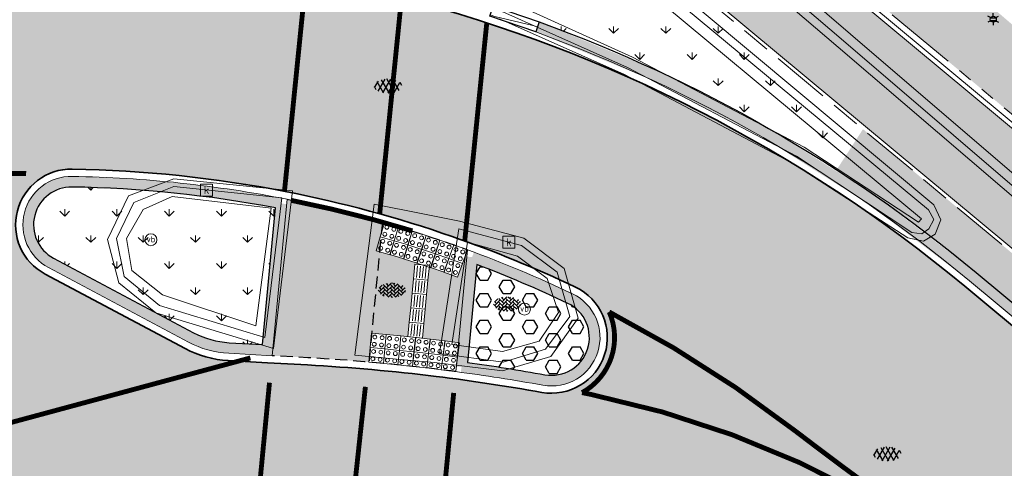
# Model space of a CAD drawing. Header units: metres. Extents: x 187916 to 189411, y 333285 to 334910.
# Tile 57 of 256: x 188138 to 188159, y 334582 to 334591. Entities that reach past the tile are written whole.
import ezdxf
from ezdxf.enums import TextEntityAlignment as Align

# ---------------------------------------------------------------- set-up
doc = ezdxf.new("R2010")
doc.units = ezdxf.units.M
for name, pattern in [('DASHED2', [0.375, 0.25, -0.125]), ('VH-OPSLUITBAND_100X200', [16, 8, -2, 4, -2]), ('VH-RWSBAND-SO', [24, 10, -2, 2, -2, 2, -2, 2, -2]), ('VH-TROTTOIRBAND_180-200', [20, 10, -2, 2, -2, 2, -2]), ('VW-1-1_STREEP', [2, 1, -1])]:
    doc.linetypes.add(name, pattern=pattern)
for name, color, linetype, lineweight in [('B-ME-IE-MEUBILAIR_WEGMEUBILAIR-S', 253, 'Continuous', 18), ('B-ME-IE-MEUBILAIR_WEGMEUBILAIR_LICHTMAST-S', 253, 'Continuous', 25), ('B-ME-RI-HWA_KOLK-S', 253, 'Continuous', 25), ('B-ME-VH-KANTOPSLUITING_ACHTERKANTBAND-G', 253, 'Continuous', 18), ('B-ME-VH-VERHARDING_ASFALT-G', 253, 'Continuous', 18), ('B-ME-VH-VERHARDING_ASFALT-S', 253, 'Continuous', 25), ('B-ME-VH-VERHARDING_BETONSTRAATSTEEN-G', 253, 'Continuous', 18), ('B-ME-VH-VERHARDING_BETONSTRAATSTEEN-S', 253, 'Continuous', 25), ('B-ME-VH-VERHARDING_TEGEL-G', 253, 'Continuous', 18), ('N-WE-GR-HAAG-HG01-A', 96, 'Continuous', 35), ('N-WE-GR-VAKBEPLANTING-A', 94, 'Continuous', 5), ('N-WE-VH-GOOT_TEGEL-G', 170, 'Continuous', 35), ('N-WE-VH-KANTOPSLUITING_OPSLUITBAND_80X200-G', 30, 'VH-OPSLUITBAND_100X200', 15), ('N-WE-VH-KANTOPSLUITING_RIJWIELPADBAND_4-12 200-G', 94, 'VH-TROTTOIRBAND_180-200', 15), ('N-WE-VH-KANTOPSLUITING_TROTTOIRBAND_RWS_110 220-G', 251, 'VH-RWSBAND-SO', 25), ('N-WE-VH-KANTOPSLUITING_TROTTOIRBAND_RWS_110 220_ACHTERKANT-G', 7, 'VH-RWSBAND-SO', 25), ('N-WE-VH-KANTOPSLUITING_VERLOOPBAND-S', 251, 'Continuous', 25), ('N-WE-VH-KANTOPSLUITING_VERLOOPBAND_TBV TEKENING-G', 10, 'Continuous', 25), ('N-WE-VH-KANTOPSLUITING_VOORKANTBAND-G', 7, 'Continuous', 15), ('N-WE-VH-KANTVERHARDING_STREKLAAG_BSS-G', 60, 'Continuous', 18), ('N-WE-VH-VERHARDING_ASFALT_RIJWEG-A', 251, 'Continuous', 18), ('N-WE-VH-VERHARDING_BETONSTRAATSTEEN-ROOD-A', 11, 'Continuous', 18), ('N-WE-VH-VERHARDING_TEGEL-A', 254, 'Continuous', 5), ('N-WE-VH-VERKEERSTEGEL-S', 7, 'Continuous', 0), ('N-WE-VW-MARKERING_DWARS_DRIEHOEK_5050-G', 251, 'VW-HAAIETAND50-L-N', 0), ('N-WE-VW-MARKERING_LANGS_STREEP-G', 251, 'Continuous', 0), ('N-WE-VW-MARKERING_LANGS_STREEP_11-G', 251, 'VW-1-1_STREEP', 0), ('N-WE-VW-MARKERING_VLAK-G', 251, 'Continuous', 0)]:
    doc.layers.add(name, color=color, linetype=linetype, lineweight=lineweight)
doc.layers.add('N-WE-VH-MATERIAALSCHEIDING-G', color=7, linetype='DASHED2')
doc.layers.add('N-WE-VH-VERHARDING_PRINTBETON-A', color=251, linetype='Continuous')
doc.styles.add('NLCS-ISO', font='NLCS-ISO.ttf')
doc.linetypes.add('VW-HAAIETAND50-L-N', pattern='A,0,-0.5,[150,NLCS.SHX,S=1,R=0,X=-0.625,Y=-0.25],-0.5', length=1)
pattern_1 = [(90, (0, 0), (-0.5388153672, 0.5388153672), [0.142875, -0.9347557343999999]), (45, (0, 0), (-0.5388153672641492, 0.5388153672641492), [0.142875, -0.6191249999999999]), (135, (0, 0), (-0.5388153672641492, -0.5388153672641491), [0.142875, -0.6191249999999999])]

# ---------------------------------------------------------------- blocks, each defined once
blk = doc.blocks.new('B-SIE-WEG_LICHTMAST-SO')
at = {"ltscale": 0.1}
for p, q in [((-1.096064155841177, 0.6328125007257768), (-2.192125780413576, 1.265625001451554)), ((8.349587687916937e-10, 1.265625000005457), (1.669846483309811e-09, 2.53125000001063)), ((1.096064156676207, 0.6328124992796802), (2.192125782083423, 1.26562499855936)), ((-1.096064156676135, -0.6328124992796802), (-2.192125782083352, -1.26562499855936)), ((-8.349587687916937e-10, -1.265625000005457), (-1.669775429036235e-09, -2.53125000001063)), ((1.096064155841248, -0.6328125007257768), (2.192125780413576, -1.265625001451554))]:
    blk.add_line(p, q, dxfattribs=at)
at = {"flags": 128}
for points in [[(-1.162672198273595, 0.4999999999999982), (1.162672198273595, 0.4999999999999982)], [(-1.162672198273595, -0.4999999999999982), (1.162672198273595, -0.4999999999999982)]]:
    blk.add_lwpolyline(points, dxfattribs=at)
at = {"ltscale": 0.1}
blk.add_circle((0, 0), 1.265625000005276, dxfattribs=at)
at = {"style": 'NLCS-ISO'}
blk.add_attdef('TYPE', text='', height=1.8, dxfattribs=at).set_placement((1.669846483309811e-09, 2.53125000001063), align=Align.BOTTOM_CENTER)
blk = doc.blocks.new('SVH-ASFALT-SO')
at = {"ltscale": 0.1}
for p, q in [((-3.363759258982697, 2.173798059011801), (-1.827884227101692, 4.834011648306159)), ((0.3610377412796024, -0.07213355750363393), (-2.305319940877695, 4.546133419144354)), ((-1.90966580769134, 0.6923617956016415), (0.9476199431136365, 5.64132588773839)), ((2.754090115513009, -0.2170218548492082), (-0.4687746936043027, 5.365143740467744)), ((0, 0), (3.267551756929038, 5.659565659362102)), ((4.867727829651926, 0.1220502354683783), (1.647185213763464, 5.700193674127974)), ((2.175571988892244, -0.2317987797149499), (5.321577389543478, 5.217242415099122)), ((6.701218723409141, 0.946350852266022), (4.043291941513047, 5.550015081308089)), ((4.656575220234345, 0.06542487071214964), (7.070171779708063, 4.245896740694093)), ((7.827971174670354, 2.994758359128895), (7.146137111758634, 4.175729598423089)), ((-2.71961448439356, 1.263712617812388), (-3.454265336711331, 2.536165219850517))]:
    blk.add_line(p, q, dxfattribs=at)
at = {"style": 'NLCS-ISO'}
blk.add_attdef('KLEUR', text='', height=1.8, dxfattribs=at).set_placement((9.485913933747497, 2.74105960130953), align=Align.MIDDLE_LEFT)
at = {"style": 'NLCS-ISO', "flags": 1}
blk.add_attdef('FUNCTIE', text='', height=1.8, dxfattribs=at).set_placement((0.1159930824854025, -3.584775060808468), align=Align.MIDDLE_CENTER)
blk = doc.blocks.new('SIE-WEG_PAAL_VERKEERSBORD-SO')
at = {"color": 0, "linetype": 'ByBlock', "lineweight": 18}
blk.add_circle((0, 0), 1.5, dxfattribs=at)
at = {"color": 0, "linetype": 'ByBlock', "lineweight": 18, "style": 'NLCS-ISO'}
blk.add_text('vb', height=1.5, dxfattribs=at).set_placement((0, 0.1317113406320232), align=Align.MIDDLE_CENTER)
blk = doc.blocks.new('SRI-KOLK-SO')
at = {"color": 0, "linetype": 'ByBlock', "lineweight": 18}
blk.add_lwpolyline([(-1.125, -1.125), (1.125, -1.125), (1.125, 1.125), (-1.125, 1.125)], close=True, dxfattribs=at)
at = {"color": 0, "linetype": 'ByBlock', "lineweight": 18, "style": 'NLCS-ISO'}
blk.add_text('k', height=1.5, dxfattribs=at).set_placement((0, 0), align=Align.MIDDLE_CENTER)
blk = doc.blocks.new('SVH-BSS_KEIFORMAAT_KEPER-SO')
at = {"ltscale": 0.1}
for p, q in [((-5.336050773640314, 0.881278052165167), (-4.454772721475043, -7.582823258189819e-14)), ((-5.197234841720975, 0.7424621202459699), (-4.025666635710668, 1.914030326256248)), ((-5.197234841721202, -0.7424621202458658), (-2.969848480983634, 1.48492424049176)), ((-4.812064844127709, -1.842216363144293), (-2.969848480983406, 3.785860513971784e-14)), ((-4.564991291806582, 1.595142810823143), (-4.454772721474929, 1.484924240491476)), ((-3.712310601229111, 0.7424621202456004), (-1.484924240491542, -1.484924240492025)), ((-3.597206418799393, 2.112282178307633), (-1.484924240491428, -2.747801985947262e-13)), ((-2.477046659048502, 2.477046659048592), (-1.484924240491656, 1.484924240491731)), ((-2.227386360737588, 0.7424621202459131), (-0.2128896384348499, 2.756958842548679)), ((-2.227386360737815, 2.227386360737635), (-1.846044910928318, 2.608727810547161)), ((-2.227386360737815, -0.7424621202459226), (-2.463584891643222e-13, 1.484924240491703)), ((-2.227386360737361, -2.227386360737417), (2.083888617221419e-13, 2.083888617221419e-13)), ((-0.7424621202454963, 2.227386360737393), (1.484924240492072, -2.321476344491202e-13)), ((-0.7424621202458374, 0.7424621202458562), (1.484924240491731, -1.48492424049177)), ((0.2160084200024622, 2.753840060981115), (1.484924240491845, 1.484924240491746)), ((0.742462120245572, 2.227386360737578), (1.196639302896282, 2.681563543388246)), ((0.7424621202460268, 0.7424621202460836), (2.445993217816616, 2.445993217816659)), ((0.7424621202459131, -0.7424621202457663), (2.969848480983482, 1.48492424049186)), ((0.7424621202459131, -2.227386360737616), (2.969848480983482, 9.43689570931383e-15)), ((2.227386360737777, 2.22738636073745), (4.454772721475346, -1.753042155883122e-13)), ((2.227386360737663, 0.7424621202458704), (4.454772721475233, -1.484924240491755)), ((3.7123106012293, 0.7424621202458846), (4.50164561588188, 1.531797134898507)), ((3.7123106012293, -0.7424621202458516), (5.246882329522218, 0.7921096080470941)), ((4.221158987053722, 1.718537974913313), (4.45477272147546, 1.484924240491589)), ((5.197234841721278, 0.7424621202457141), (5.392160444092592, 0.5475365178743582)), ((-5.734817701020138, -0.2048792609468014), (-4.454772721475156, -1.484924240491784)), ((-3.894231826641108, -2.40930758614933), (-2.969848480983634, -1.484924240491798)), ((-3.712310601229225, -0.742462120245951), (-1.484924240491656, -2.969848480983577)), ((-3.712310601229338, -2.227386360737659), (-3.270758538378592, -2.668938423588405)), ((-1.594092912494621, -3.079017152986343), (9.470202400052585e-14, -1.484924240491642)), ((-0.74246212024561, -0.74246212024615), (1.484924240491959, -2.969848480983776)), ((-0.7424621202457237, -2.227386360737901), (0.2141389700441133, -3.18398745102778)), ((-0.2171522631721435, -3.18700074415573), (9.470202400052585e-14, -2.969848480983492)), ((1.364972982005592, -3.089799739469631), (2.969848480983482, -1.484924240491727)), ((2.227386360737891, -0.7424621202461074), (3.843627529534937, -2.358703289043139)), ((2.22738636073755, -2.227386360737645), (2.78091825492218, -2.780918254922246)), ((3.712310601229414, -2.227386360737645), (5.574234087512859, -0.3654628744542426)), ((5.197234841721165, -0.7424621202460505), (5.40549668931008, -0.950723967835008))]:
    blk.add_line(p, q, dxfattribs=at)
at = {"style": 'NLCS-ISO'}
blk.add_attdef('FORMAAT', text='', height=1.8, dxfattribs=at).set_placement((-5.834817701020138, -0.2150483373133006), align=Align.MIDDLE_RIGHT)
blk.add_attdef('KLEUR', text='', height=1.8, dxfattribs=at).set_placement((5.824648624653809, -0.2150483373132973), align=Align.MIDDLE_LEFT)
at = {"style": 'NLCS-ISO', "flags": 1}
blk.add_attdef('FUNCTIE', text='', height=1.8, dxfattribs=at).set_placement((0.1159930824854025, -3.584775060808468), align=Align.MIDDLE_CENTER)
blk = doc.blocks.new('DTM')
at = {"layer": 'B-ME-VH-KANTOPSLUITING_ACHTERKANTBAND-G', "ltscale": 0.2, "flags": 128}
for points in [[(188180.5550000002, 334571.932), (188175.5249999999, 334575.2029999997), (188175.3599999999, 334574.9589999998), (188168.4180000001, 334580.122), (188162.182, 334585.0720000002), (188155.4369999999, 334590.8569999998), (188149.9759999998, 334595.5550000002), (188150.2549999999, 334595.8659999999), (188149.1310000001, 334596.8470000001), (188148.8317352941, 334596.477)], [(188149.3900000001, 334593.2960000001), (188148.9750000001, 334593.469), (188148.6069999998, 334593.3310000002), (188148.3859999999, 334592.9419999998), (188148.2170000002, 334591.8020000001), (188148.2609999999, 334591.6349999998), (188148.3810000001, 334591.5460000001), (188150.946, 334590.3799999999), (188154.4810000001, 334588.5260000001), (188156.8429999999, 334586.9810000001), (188156.9049999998, 334587.0499999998), (188149.3900000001, 334593.2960000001)], [(188149.4210000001, 334585.1120000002), (188149.1869999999, 334585.8160000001), (188148.5750000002, 334586.2779999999), (188147.5460000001, 334586.5690000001), (188147.2170000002, 334584.4580000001), (188148.267, 334584.3089999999), (188149.023, 334584.5240000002), (188149.4210000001, 334585.1120000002)]]:
    blk.add_lwpolyline(points, dxfattribs=at)
blk.add_lwpolyline([(188143.1809999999, 334584.8399999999), (188143.497, 334587.27), (188141.4569999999, 334587.5109999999), (188140.8599999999, 334587.2390000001), (188140.5129999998, 334586.642), (188140.6269999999, 334585.9780000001), (188141.2540000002, 334585.48)], close=True, dxfattribs=at)
at = {"layer": 'B-ME-VH-VERHARDING_ASFALT-G', "ltscale": 0.2, "flags": 128}
for points in [[(188180.202, 334571.4029999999), (188175.1570000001, 334574.6689999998), (188168.2080000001, 334579.8080000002), (188161.946, 334584.801), (188155.1859999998, 334590.5869999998), (188149.7170000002, 334595.2599999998), (188148.6060000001, 334596.2319999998)], [(188148.2050000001, 334591.1699999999), (188150.7799999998, 334590.0260000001), (188154.2289999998, 334588.202), (188156.6200000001, 334586.6570000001), (188156.9419999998, 334586.588), (188157.1859999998, 334586.7319999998), (188157.301, 334587.0240000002), (188157.1549999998, 334587.3360000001), (188149.642, 334593.6179999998), (188148.2889999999, 334594.6800000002)], [(188146.6252815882, 334587.1517613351), (188145.622, 334587.3509999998), (188145.2200000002, 334584.2340000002), (188146.0810000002, 334584.1540000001)], [(188149.8220000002, 334584.9950000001), (188149.5329999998, 334586.0260000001), (188148.7069999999, 334586.6469999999), (188147.3769999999, 334587)], [(188149.8220000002, 334584.9950000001), (188149.264, 334584.2089999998)], [(188146.8629999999, 334584.0839999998), (188148.2620000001, 334583.915), (188149.264, 334584.2089999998)]]:
    blk.add_lwpolyline(points, dxfattribs=at)
blk.add_lwpolyline([(188143.5449999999, 334584.3739999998), (188143.9380000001, 334587.6239999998), (188141.4900000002, 334587.872), (188140.5559999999, 334587.5189999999), (188140.122, 334586.6189999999), (188140.3590000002, 334585.727), (188141.1179999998, 334585.111)], close=True, dxfattribs=at)
at = {"layer": 'B-ME-VH-VERHARDING_BETONSTRAATSTEEN-G', "ltscale": 0.2, "flags": 128}
for points in [[(188180.2829999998, 334571.514), (188175.2459999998, 334574.7889999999), (188168.324, 334579.9449999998), (188162.048, 334584.9220000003), (188155.2910000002, 334590.719), (188149.8429999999, 334595.3820000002), (188148.7069999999, 334596.344)], [(188149.523, 334593.4789999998), (188148.9840000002, 334593.679), (188148.4610000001, 334593.5049999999), (188148.1660000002, 334592.9890000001), (188148.0019999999, 334591.8399999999), (188148.0789999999, 334591.5129999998), (188148.2749999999, 334591.318), (188150.8390000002, 334590.1710000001), (188154.3229999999, 334588.3390000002), (188156.702, 334586.764), (188156.9070000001, 334586.7400000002), (188157.054, 334586.8390000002), (188157.1570000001, 334587.0350000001), (188157.0490000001, 334587.2310000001), (188149.523, 334593.4789999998)], [(188149.656, 334585.0320000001), (188149.3930000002, 334585.949), (188148.6579999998, 334586.4950000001), (188147.3650000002, 334586.838), (188146.9640000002, 334584.2680000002), (188148.2820000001, 334584.0899999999), (188149.148, 334584.3620000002), (188149.656, 334585.0320000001)]]:
    blk.add_lwpolyline(points, dxfattribs=at)
blk.add_lwpolyline([(188143.3629999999, 334584.5980000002), (188143.716, 334587.4810000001), (188141.4909999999, 334587.716), (188140.665, 334587.3849999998), (188140.3080000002, 334586.6430000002), (188140.4670000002, 334585.855), (188141.196, 334585.2590000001)], close=True, dxfattribs=at)
at = {"layer": 'B-ME-VH-VERHARDING_TEGEL-G', "ltscale": 0.2, "flags": 128}
for points in [[(188146.6252815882, 334587.1517613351), (188147.3769999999, 334587)], [(188146.0810000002, 334584.1540000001), (188146.8629999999, 334584.0839999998)]]:
    blk.add_lwpolyline(points, dxfattribs=at)
at = {"layer": 'B-ME-IE-MEUBILAIR_WEGMEUBILAIR-S', "xscale": 0.083, "yscale": 0.083, "zscale": 0.083}
for p in [(188141.018, 334586.616), (188148.717, 334585.186)]:
    blk.add_blockref('SIE-WEG_PAAL_VERKEERSBORD-SO', p, dxfattribs=at)
at = {"layer": 'B-ME-IE-MEUBILAIR_WEGMEUBILAIR_LICHTMAST-S', "xscale": 0.05, "yscale": 0.05, "zscale": 0.05}
blk.add_blockref('B-SIE-WEG_LICHTMAST-SO', (188158.381, 334591.165), dxfattribs=at)
at = {"layer": 'B-ME-RI-HWA_KOLK-S', "xscale": 0.11, "yscale": 0.11, "zscale": 0.11}
for p in [(188142.165, 334587.64), (188148.397, 334586.564)]:
    blk.add_blockref('SRI-KOLK-SO', p, dxfattribs=at)
at = {"layer": 'B-ME-VH-VERHARDING_ASFALT-S', "xscale": 0.05, "yscale": 0.05, "zscale": 0.05}
for p in [(188145.797, 334589.647), (188156.091, 334582.059)]:
    blk.add_blockref('SVH-ASFALT-SO', p, dxfattribs=at)
at = {"layer": 'B-ME-VH-VERHARDING_BETONSTRAATSTEEN-S', "xscale": 0.05, "yscale": 0.05, "zscale": 0.05}
for p in [(188145.988, 334585.586), (188148.367, 334585.3)]:
    blk.add_blockref('SVH-BSS_KEIFORMAAT_KEPER-SO', p, dxfattribs=at)
blk = doc.blocks.new('SVH-VERKEERSTEGEL_300X300_GELEIDETEGEL')
blk.add_lwpolyline([(-0.15, 5.551115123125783e-17), (0.15, 5.551115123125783e-17), (0.15, -0.3), (-0.15, -0.3)], close=True)
at = {"lineweight": 0, "flags": 128}
for points in [[(0.12, -0.05999999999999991), (-0.1200000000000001, -0.05999999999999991)], [(0.12, -0.1199999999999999), (-0.1200000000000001, -0.1199999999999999)], [(0.12, -0.1799999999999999), (-0.1200000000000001, -0.1799999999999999)], [(0.12, -0.2399999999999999), (-0.12, -0.2399999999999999)]]:
    blk.add_lwpolyline(points, dxfattribs=at)
blk = doc.blocks.new('SVH-VERKEERSTEGEL_300X300_NOPPENTEGEL')
blk.add_lwpolyline([(-0.15, 5.551115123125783e-17), (0.15, 5.551115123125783e-17), (0.15, -0.3), (-0.15, -0.3)], close=True)
at = {"lineweight": 0}
for centre in [(-0.07499999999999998, -0.07499999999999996), (-0.07499999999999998, -0.225), (0.07499999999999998, -0.07499999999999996), (0.07499999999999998, -0.225)]:
    blk.add_circle(centre, 0.04, dxfattribs=at)
blk = doc.blocks.new('SVH-TROTTOIRBAND RWS INRITVERLOOPBAND_110 220X250_RECHTS_L1000_VB-MM')
at = {"linetype": 'Continuous', "lineweight": 0}
blk.add_lwpolyline([(0, 0), (-1000, 1.13686837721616e-13), (-1000, 220.0000000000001), (0, 220)], close=True, dxfattribs=at)
blk.add_lwpolyline([(0, 110), (-100, 110), (-900, 30.00000000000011), (-1000, 30.00000000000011)], dxfattribs=at)
blk = doc.blocks.new('ontwerp Wilhelmina- & Engelenkampstraat')
at = {"layer": 'N-WE-GR-HAAG-HG01-A', "transparency": 33554610}
h = blk.add_hatch(color=256, dxfattribs=at)
h.dxf.hatch_style = 1
edge = h.paths.add_edge_path()
edge.add_line((188155.6962993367, 334588.8961972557), (188155.1521825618, 334588.0571877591))
edge.add_arc((188138.7089736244, 334562.7023207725), 30.22000000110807, 50.25887718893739, 57.035672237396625, ccw=False)
edge.add_line((188158.029220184, 334585.9397146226), (188164.0630002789, 334580.9204583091))
edge.add_arc((188241.457939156, 334674.9998647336), 121.823278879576, 230.5573901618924, 231.6389408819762)
edge.add_line((188165.8525846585, 334579.4763511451), (188165.9272575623, 334579.4177428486))
edge.add_line((188165.9272575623, 334579.4177428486), (188166.5442230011, 334578.9080825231))
edge.add_line((188166.5442230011, 334578.9080825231), (188166.6225256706, 334578.8466253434))
edge.add_arc((188166.8065035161, 334579.0835898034), 0.3000000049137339, 232.174440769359, 322.4219582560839)
edge.add_line((188167.0442605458, 334578.9006373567), (188167.1413147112, 334578.8298924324))
edge.add_line((188167.1413147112, 334578.8298924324), (188167.4074319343, 334579.1491420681))
edge.add_line((188167.4074319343, 334579.1491420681), (188155.6962993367, 334588.8961972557))
at = {"layer": 'N-WE-GR-VAKBEPLANTING-A', "transparency": 33554610}
h = blk.add_hatch(dxfattribs=at)
h.set_pattern_fill('GRASS', color=256, scale=0.03)
h.set_pattern_definition(pattern_1)
h.paths.add_polyline_path([(188148.4392929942, 334594.9361289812), (188148.1027367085, 334591.4247039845), (188149.0220338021, 334591.108115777, -0.05682920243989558), (188155.1521825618, 334588.0571877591), (188155.6962993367, 334588.8961972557)])
h = blk.add_hatch(dxfattribs=at)
h.set_pattern_fill('GRASS', color=256, scale=0.03)
h.set_pattern_definition(pattern_1)
h.paths.add_polyline_path([(188143.5859551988, 334587.2722927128, 0.04262136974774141), (188139.3910427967, 334587.7030402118, 0.7879407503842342), (188139.011039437, 334586.2346961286), (188141.8944790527, 334584.6991150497, 0.1088920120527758), (188142.6324483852, 334584.492952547), (188143.315927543, 334584.4549872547)])
at = {"layer": 'N-WE-VH-VERHARDING_ASFALT_RIJWEG-A', "transparency": 33554610}
h = blk.add_hatch(color=256, dxfattribs=at)
h.dxf.hatch_style = 1
edge = h.paths.add_edge_path(flags=16)
edge.add_arc((188138.9664952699, 334562.9266771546), 25.15000014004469, 78.9570041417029, 89.01832237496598, ccw=False)
edge.add_arc((188138.9664952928, 334562.9266772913), 25.15000000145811, 70.82096754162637, 78.95700413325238, ccw=False)
edge.add_arc((188138.9664952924, 334562.9266772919), 25.15000000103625, 64.56114953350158, 70.82096754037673, ccw=False)
edge.add_arc((188149.275636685, 334584.5997389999), 1.1499999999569, -100.17163992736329, 64.5611495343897, ccw=False)
edge.add_arc((188142.0351365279, 334544.2441302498), 39.85000000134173, 79.82836007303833, 82.98919470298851)
edge.add_arc((188142.0351365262, 334544.2441302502), 39.8500000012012, 82.98919470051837, 86.82065225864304)
edge.add_line((188144.2452818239, 334584.0327939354), (188143.4198873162, 334584.0786422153))
edge.add_line((188143.4198873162, 334584.0786422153), (188142.6119275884, 334584.1235220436))
edge.add_arc((188142.7311700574, 334586.2702128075), 2.150000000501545, 241.96238470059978, 266.8206522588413, ccw=False)
edge.add_line((188141.7205601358, 334584.3725385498), (188138.8371205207, 334585.9081196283))
edge.add_arc((188139.3776793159, 334586.9231546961), 1.150000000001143, 89.01832237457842, 241.9623847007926, ccw=False)
edge = h.paths.add_edge_path(flags=16)
edge.add_arc((188147.0280477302, 334548.9942835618), 37.59999999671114, 119.8881419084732, 146.3825036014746)
edge.add_line((188115.7165645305, 334569.8113683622), (188103.132196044, 334550.8829138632))
edge.add_line((188103.132196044, 334550.8829138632), (188098.4154442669, 334542.7039371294))
edge.add_line((188098.4154442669, 334542.7039371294), (188093.8171624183, 334534.4769075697))
edge.add_line((188093.8171624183, 334534.4769075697), (188093.5668862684, 334534.0291252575))
edge.add_arc((188092.5630440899, 334534.590196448), 1.150000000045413, 239.9388876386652, 330.79814032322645, ccw=False)
edge.add_line((188091.9869821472, 334533.5948811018), (188091.4987249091, 334533.8774713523))
edge.add_arc((188092.0747868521, 334534.8727866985), 1.150000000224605, 146.0066462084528, 239.9388876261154, ccw=False)
edge.add_line((188091.1213190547, 334535.5157479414), (188092.9730741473, 334538.2617748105))
edge.add_arc((187397.3001256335, 335005.9230804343), 838.2529141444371, 326.0893067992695, 326.4232486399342)
edge.add_line((188095.6869526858, 334542.3243445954), (188101.4356861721, 334551.4072817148))
edge.add_line((188101.4356861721, 334551.4072817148), (188104.3496291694, 334556.3924108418))
edge.add_line((188104.3496291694, 334556.3924108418), (188107.550383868, 334561.8461375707))
edge.add_arc((188150.8017325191, 334536.4622185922), 50.15000002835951, 145.6264753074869, 149.5916206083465, ccw=False)
edge.add_line((188109.409202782, 334564.7761901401), (188115.9237364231, 334574.2998638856))
edge.add_arc((188149.0625214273, 334551.6317490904), 40.14999999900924, 122.93594923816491, 145.6264753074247, ccw=False)
edge.add_arc((188127.8581766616, 334584.3636259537), 1.149999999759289, 29.3351337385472, 122.93594923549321, ccw=False)
edge.add_line((188128.8607110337, 334584.9270306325), (188129.094595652, 334584.5108513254))
edge.add_arc((188127.2202922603, 334583.4575295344), 2.149999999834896, -60.11185809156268, 29.335133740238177, ccw=False)
edge = h.paths.add_edge_path()
edge.add_arc((188147.5743993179, 334603.7915720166), 12.15000000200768, 200.4734663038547, 255.493725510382)
edge.add_line((188144.530994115, 334592.0289113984), (188146.185999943, 334591.6007044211))
edge.add_arc((188138.7090134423, 334562.7023984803), 29.84991479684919, 50.25891379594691, 75.49372551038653, ccw=False)
edge.add_line((188157.7926425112, 334585.655230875), (188163.8201895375, 334580.6411595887))
edge.add_line((188163.8201895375, 334580.6411595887), (188159.2952212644, 334575.7984076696))
edge.add_line((188159.2952212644, 334575.7984076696), (188159.2695942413, 334575.8148686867))
edge.add_arc((188144.5349947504, 334550.6630481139), 29.15000000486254, 59.63710362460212, 146.382503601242)
edge.add_line((188120.2602677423, 334566.8018252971), (188107.0435106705, 334546.9221797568))
edge.add_line((188107.0435106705, 334546.9221797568), (188106.7442135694, 334546.500351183))
edge.add_line((188106.7442135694, 334546.500351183), (188101.6504048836, 334539.510067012))
edge.add_line((188101.6504048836, 334539.510067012), (188095.1750741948, 334530.5398171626))
edge.add_line((188095.1750741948, 334530.5398171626), (188087.7887865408, 334535.3281251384))
edge.add_line((188087.7887865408, 334535.3281251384), (188088.417, 334536.191))
edge.add_line((188088.417, 334536.191), (188093.6195946, 334544.8592181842))
edge.add_line((188093.6195946, 334544.8592181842), (188101.4946647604, 334558.0521733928))
edge.add_line((188101.4946647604, 334558.0521733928), (188109.0825163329, 334571.5906240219))
edge.add_arc((188109.7531398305, 334571.7031590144), 0.6800000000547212, 189.5258538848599, 239.6426501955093)
edge.add_arc((188109.7531398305, 334571.7031590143), 0.6799999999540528, 239.6426501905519, 330.1368785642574)
edge.add_line((188110.3428476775, 334571.364566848), (188112.78618657, 334575.619999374))
edge.add_line((188112.78618657, 334575.619999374), (188112.9460224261, 334575.8837592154))
edge.add_arc((188155.5789671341, 334550.0486179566), 49.84999998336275, 142.6443436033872, 148.784552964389, ccw=False)
edge.add_arc((188162.7209915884, 334543.926498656), 59.24414293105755, 136.6649082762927, 142.1289845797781, ccw=False)
edge.add_line((188119.6296113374, 334584.5836188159), (188121.4990564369, 334586.5296781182))
edge.add_arc((188110.5734846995, 334597.0251239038), 15.15000000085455, 316.1503230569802, 359.9113085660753)
edge.add_arc((188139.1123643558, 334564.6638088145), 35.00000004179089, 106.57741826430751, 112.49110119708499, ccw=False)
edge.add_line((188129.1264917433, 334598.2090372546), (188129.3539222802, 334596.9693586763))
edge.add_arc((188131.4686291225, 334597.3573212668), 2.15000000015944, 190.3958391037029, 206.4362908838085)
edge.add_line((188129.5434547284, 334596.400136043), (188131.1078476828, 334593.2536925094))
edge.add_arc((188131.9047803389, 334593.6499226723), 0.8900000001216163, 206.4362909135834, 370.3958390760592)
edge.add_line((188132.7801706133, 334593.8105211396), (188131.8470344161, 334598.8968607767))
edge.add_line((188131.8470344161, 334598.8968607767), (188131.8462139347, 334598.9013330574))
edge.add_arc((188139.0752333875, 334564.9158871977), 34.74578035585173, 94.76015096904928, 102.00837118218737, ccw=False)
at = {"layer": 'N-WE-VH-VERHARDING_BETONSTRAATSTEEN-ROOD-A', "transparency": 33554610}
h = blk.add_hatch(color=11, dxfattribs=at)
h.dxf.hatch_style = 1
edge = h.paths.add_edge_path()
edge.add_arc((188165.2190254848, 334622.7086492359), 30.10057063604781, 207.5884920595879, 230.2297359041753)
edge.add_line((188145.9633628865, 334599.5728801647), (188164.1695972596, 334584.4200185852))
edge.add_line((188164.1695972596, 334584.4200185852), (188162.9559123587, 334582.958179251))
edge.add_line((188162.9559123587, 334582.958179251), (188147.3523097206, 334595.9448972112))
edge.add_arc((188147.0324542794, 334595.5605893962), 0.4999999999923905, 50.22973589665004, 174.5251486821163)
edge.add_line((188146.5347351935, 334595.6082938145), (188146.1872239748, 334591.9825716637))
edge.add_line((188146.1872239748, 334591.9825716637), (188144.6236739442, 334592.3871158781))
edge.add_arc((188146.3387732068, 334599.1322074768), 6.959728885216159, 253.0152966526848, 255.7335292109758, ccw=False)
edge.add_line((188144.3057223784, 334592.4760426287), (188144.7394081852, 334597.0008583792))
edge.add_arc((188142.7485318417, 334597.1916760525), 1.999999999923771, 354.525148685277, 408.6327075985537)
edge.add_arc((188165.2185747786, 334622.7082860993), 32.00000320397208, 227.8544577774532, 228.6327075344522, ccw=False)
edge.add_arc((188142.4040226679, 334597.4992315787), 1.999999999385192, 47.85445775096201, 84.27538541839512)
edge.add_arc((188139.1123643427, 334564.6638088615), 34.99999999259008, 84.27538541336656, 94.15551112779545)
edge.add_arc((188147.5743987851, 334603.7915718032), 11.7799994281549, 200.6776188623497, 200.990633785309, ccw=False)
edge.add_line((188136.553242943, 334599.6319431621), (188135.8442891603, 334601.5191976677))
edge.add_arc((188139.0701243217, 334565.9924403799), 35.67290983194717, 88.45364398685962, 95.1882385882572, ccw=False)
edge.add_arc((188140.0452218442, 334602.1522040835), 0.5000000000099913, 268.5745516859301, 399.2344220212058)
edge.add_arc((188165.2185610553, 334622.7082760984), 31.99998621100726, 207.5882721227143, 219.2344245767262, ccw=False)
edge.add_line((188136.857024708, 334607.8886143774), (188138.5409916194, 334608.7685322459))
h = blk.add_hatch(color=11, dxfattribs=at)
h.dxf.hatch_style = 1
h.paths.add_polyline_path([(188145.7879259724, 334586.9780407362, 0.02020699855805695), (188143.8240176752, 334587.4502267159), (188143.514758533, 334584.2236036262), (188144.2536010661, 334584.1825630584, -0.00788164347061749), (188145.5113860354, 334584.0927900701)])
at = {"layer": 'N-WE-VH-VERHARDING_PRINTBETON-A', "transparency": 33554610}
h = blk.add_hatch(dxfattribs=at)
h.set_pattern_fill('HEX', color=256, scale=0.05)
h.set_pattern_definition([(0, (0, 0), (0, 0.27496306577), [0.15875, -0.3175]), (120, (0, 0), (-0.2381250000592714, -0.1374815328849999), [0.15875, -0.3174999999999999]), (59.99999999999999, (0.15875, 0), (-0.2381250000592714, 0.137481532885), [0.15875, -0.3175])])
edge = h.paths.add_edge_path()
edge.add_arc((188142.0351365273, 334544.2441302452), 40.22000000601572, 79.82836007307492, 82.13336362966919, ccw=False)
edge.add_arc((188149.275636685, 334584.5997389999), 0.7800000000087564, 259.828360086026, 424.5611495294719)
edge.add_arc((188138.9664952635, 334562.9266772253), 24.78000007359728, 64.56114953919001, 69.28069334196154)
edge.add_line((188147.733412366, 334586.104027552), (188147.5399571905, 334584.0856331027))
at = {"layer": 'N-WE-VH-VERHARDING_TEGEL-A', "transparency": 33554610}
h = blk.add_hatch(color=256, dxfattribs=at)
h.dxf.hatch_style = 1
h.paths.add_polyline_path([(188152.9024597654, 334594.9286072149), (188152.7911925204, 334595.0202699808), (188152.5244260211, 334594.3984037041), (188168.8775642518, 334580.7878549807), (188169.7981480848, 334581.8939407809), (188169.2480854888, 334582.2592406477), (188164.216, 334586.392), (188157.798, 334591.8879999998), (188153.1630000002, 334595.8870000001), (188152.9143929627, 334595.3074657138), (188153.0984406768, 334595.1558458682), (188153.0957448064, 334595.1525734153), (188154.2314294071, 334594.1727238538), (188154.0354544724, 334593.9455811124), (188153.3540262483, 334594.5335059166), (188153.1268835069, 334594.7294808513), (188152.8997407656, 334594.9254557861)])
h = blk.add_hatch(color=256, dxfattribs=at)
h.dxf.hatch_style = 1
h.paths.add_polyline_path([(188147.5417282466, 334586.409977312), (188147.4405189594, 334586.1275650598), (188147.3393096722, 334585.8451528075), (188147.0601450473, 334585.9451982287), (188146.7834179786, 334586.0406387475), (188146.7538316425, 334586.0504471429), (188146.7282024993, 334585.7830481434), (188146.6995798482, 334585.4844166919), (188146.6709571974, 334585.1857852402), (188146.6423345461, 334584.8871537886), (188146.6137118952, 334584.5885223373), (188146.4753030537, 334584.6017882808), (188146.4751694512, 334584.6006138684), (188146.7732468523, 334584.5667042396), (188146.7777153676, 334584.5661789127), (188147.0755300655, 334584.530034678), (188147.0799945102, 334584.5294758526), (188147.3580520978, 334584.49361132)])
h.paths.add_polyline_path([(188146.4009483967, 334585.5130393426), (188146.4295710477, 334585.8116707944), (188146.4581936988, 334586.110302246), (188146.6200889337, 334586.094785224), (188146.5054942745, 334586.1327753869), (188146.2264849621, 334586.2215703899), (188145.9464302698, 334586.3070109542), (188145.7296770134, 334586.3703062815), (188145.5686321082, 334584.6900610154), (188145.8648662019, 334584.6630965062), (188145.8693454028, 334584.6626718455), (188146.1678978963, 334584.6332370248), (188146.1723737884, 334584.6327787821), (188146.31512623, 334584.6176226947), (188146.3437030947, 334584.9157764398), (188146.3723257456, 334585.2144078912)])
at = {"layer": 'N-WE-VH-GOOT_TEGEL-G'}
blk.add_lwpolyline([(188202.8877957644, 334554.5207101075), (188173.134058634, 334573.6931625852), (188171.667712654, 334574.6976989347, -0.003837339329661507), (188166.4075921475, 334578.5703695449), (188163.8279358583, 334580.6347157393), (188157.7926425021, 334585.6552308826, 0.1105549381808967), (188146.1859814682, 334591.6007092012), (188144.530994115, 334592.0289113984, -0.2447921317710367), (188136.1918629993, 334599.5418229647), (188134.6404915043, 334603.6716358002), (188133.9044069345, 334605.631155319), (188133.4914350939, 334606.7305213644, -0.04584540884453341), (188133.0073650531, 334608.4953065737), (188132.4880797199, 334611.4138567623)], format="xyb", dxfattribs=at)
blk.add_lwpolyline([(188139.397381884, 334588.072985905, -0.0439290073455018), (188143.7838664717, 334587.6109928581, -0.03551507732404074), (188147.2287991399, 334586.6807682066, -0.02732040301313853), (188149.7696163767, 334585.6382398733, -0.8749159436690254), (188149.0725494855, 334583.4678133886, 0.01379261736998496), (188146.8990889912, 334583.7961778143, 0.0167194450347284), (188144.2452818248, 334584.0327939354), (188143.4198873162, 334584.0786422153), (188142.611927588, 334584.1235220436, -0.1088920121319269), (188141.720560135, 334584.3725385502), (188138.8371205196, 334585.9081196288, -0.7879407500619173)], format="xyb", close=True, dxfattribs=at)
at = {"layer": 'N-WE-VH-KANTOPSLUITING_OPSLUITBAND_80X200-G', "ltscale": 0.15, "flags": 128}
blk.add_lwpolyline([(188283.6679616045, 334507.6198241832), (188283.6679616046, 334507.6198241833), (188284.8785705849, 334509.4932603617, 0.4158001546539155), (188284.2992793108, 334512.1535492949), (188238.6234727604, 334541.3197961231, 0.2055006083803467), (188234.0207139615, 334542.1039459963), (188230.3394030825, 334541.2163786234, -0.1866203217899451), (188225.280583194, 334541.9178157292), (188223.3874705, 334542.9687407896, -0.01641003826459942), (188222.2569912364, 334543.6457551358), (188174.8711732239, 334574.1798134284), (188168.9795491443, 334577.9762065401, -0.03043788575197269), (188167.5989625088, 334578.9897331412), (188147.3011328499, 334595.8834079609, 0.6026163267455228), (188146.6143702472, 334595.6006611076), (188146.2656458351, 334591.962281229)], format="xyb", dxfattribs=at)
at = {"layer": 'N-WE-VH-KANTOPSLUITING_RIJWIELPADBAND_4-12 200-G', "ltscale": 0.15, "flags": 128}
blk.add_lwpolyline([(188149.3817440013, 334597.0140256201), (188169.0063264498, 334580.6806875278, 0.03043788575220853), (188170.1711964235, 334579.8255244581), (188223.4486385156, 334545.4950730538, 0.01641003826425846), (188224.4552604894, 334544.8922335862), (188226.3483731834, 334543.8413085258, 0.1880163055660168), (188229.8608522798, 334543.363934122), (188233.5050092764, 334544.2426485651, -0.2054904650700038), (188239.8179873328, 334543.1672633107), (188262.0543465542, 334528.9682973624)], format="xyb", dxfattribs=at)
at = {"layer": 'N-WE-VH-KANTOPSLUITING_TROTTOIRBAND_RWS_110 220-G', "ltscale": 0.15, "const_width": 0.22, "flags": 128}
for points in [[(188148.9862144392, 334591.0040949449, -0.08653734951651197), (188157.9588949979, 334585.8551311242), (188163.9928845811, 334580.8357005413, 0.004711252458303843), (188165.7810456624, 334579.3926877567, 0.004711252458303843)], [(188138.959378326, 334586.1375821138), (188141.8427734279, 334584.6020247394, 0.1088920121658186), (188142.6263476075, 334584.3831218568), (188143.415343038, 334584.3392954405), (188143.7050056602, 334587.3614602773, 0.04363109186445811), (188139.3929273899, 334587.8130240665, 0.7879407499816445), (188138.9593338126, 334586.137605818, 0.7879407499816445)]]:
    blk.add_lwpolyline(points, format="xyb", dxfattribs=at)
blk.add_lwpolyline([(188147.4203799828, 334583.9909697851, -0.01071542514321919), (188149.1184648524, 334583.7237270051, 0.8749159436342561), (188149.6579340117, 334585.4034483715, 0.02204159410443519), (188147.637610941, 334586.2574263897)], format="xyb", close=True, dxfattribs=at)
at = {"layer": 'N-WE-VH-KANTOPSLUITING_TROTTOIRBAND_RWS_110 220_ACHTERKANT-G', "linetype": 'Continuous', "ltscale": 0.2, "flags": 128}
for points in [[(188149.0237599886, 334591.1074890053, -0.08653734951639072), (188158.0292201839, 334585.9397146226), (188164.0630002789, 334580.9204583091, 0.004706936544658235), (188165.8479027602, 334579.4800569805, 0.004706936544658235)], [(188139.0110839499, 334586.2346724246), (188141.8944790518, 334584.6991150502, 0.1088920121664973), (188142.632448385, 334584.492952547), (188143.315927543, 334584.4549872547), (188143.5859551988, 334587.2722927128, 0.04262136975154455), (188139.3910427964, 334587.7030402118, 0.7879407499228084), (188139.0110394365, 334586.2346961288, 0.7879407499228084)]]:
    blk.add_lwpolyline(points, format="xyb", dxfattribs=at)
blk.add_lwpolyline([(188147.5399571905, 334584.0856331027, -0.01005781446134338), (188149.1378905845, 334583.8319981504, 0.8749159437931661), (188149.6106837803, 334585.3041135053, 0.02059580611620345), (188147.733412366, 334586.104027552)], format="xyb", close=True, dxfattribs=at)
at = {"layer": 'N-WE-VH-KANTOPSLUITING_VERLOOPBAND_TBV TEKENING-G', "flags": 128}
blk.add_lwpolyline([(188148.9488522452, 334590.9006377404), (188148.0033491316, 334591.2262507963), (188148.0749840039, 334591.4342614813), (188149.0204871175, 334591.1086484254)], close=True, dxfattribs=at)
at = {"layer": 'N-WE-VH-KANTOPSLUITING_VOORKANTBAND-G', "flags": 128}
for points in [[(188149.3049786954, 334596.9217917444), (188168.9295611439, 334580.5884536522, 0.0304378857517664), (188170.106197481, 334579.7246525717)], [(188283.735153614, 334507.5764049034), (188284.9457625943, 334509.4498410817, 0.4158001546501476), (188284.3423341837, 334512.2209753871), (188238.6667231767, 334541.3870973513), (188238.6667231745, 334541.3870973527, 0.2054904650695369), (188234.0019610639, 334542.1817169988), (188230.3208616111, 334541.294200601, -0.1866124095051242), (188225.3194119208, 334541.9877609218), (188223.4262992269, 334543.0386859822, -0.01641003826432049), (188222.3003238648, 334543.7130030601), (188174.9145058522, 334574.2470613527), (188169.0228817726, 334578.0434544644, -0.03043788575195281), (188167.6501393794, 334579.0512223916), (188147.3523097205, 334595.9448972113, 0.6026163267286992), (188146.5347351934, 334595.6082938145), (188146.1872239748, 334591.9825716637)], [(188148.9486688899, 334590.9007008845, -0.08653734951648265), (188157.8885698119, 334585.7705476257), (188163.9227687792, 334580.7509428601, 0.004711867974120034), (188165.712775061, 334579.3064373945, 0.004711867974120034)], [(188138.907672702, 334586.040491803), (188141.7910678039, 334584.5049344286, 0.1088920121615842), (188142.62024683, 334584.2732911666), (188143.514758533, 334584.2236036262), (188143.8240176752, 334587.4502267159, 0.04463240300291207), (188139.3948119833, 334587.9230079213, 0.7879407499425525), (188138.9076281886, 334586.0405155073)]]:
    blk.add_lwpolyline(points, format="xyb", dxfattribs=at)
blk.add_lwpolyline([(188147.3007761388, 334583.8960285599, -0.01137659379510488), (188149.0990391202, 334583.6154558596, 0.8749159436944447), (188149.705184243, 334585.5027832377, 0.02347255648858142), (188147.5417282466, 334586.409977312)], format="xyb", close=True, dxfattribs=at)
at = {"layer": 'N-WE-VH-KANTVERHARDING_STREKLAAG_BSS-G', "flags": 128}
blk.add_lwpolyline([(188315.3310729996, 334492.4075335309, -0.414709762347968), (188313.7978322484, 334492.6782636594), (188313.2251481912, 334493.4980401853), (188312.2885895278, 334494.8386900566, 0.09848734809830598), (188304.8558054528, 334501.9696783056), (188285.8345467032, 334513.5367120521), (188284.9034365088, 334514.1170041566), (188262.2961255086, 334528.5528830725), (188239.6987585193, 334542.9823725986, 0.2054999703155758), (188233.5565797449, 334544.0287783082), (188229.9124227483, 334543.1500638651, -0.1880163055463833), (188226.2415941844, 334543.6489592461), (188224.3484814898, 334544.6998843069, -0.01641003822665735), (188223.3294737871, 334545.3101412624), (188170.0520316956, 334579.6405926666, -0.03043788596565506), (188168.8655900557, 334580.5115920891), (188164.1695043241, 334584.4200959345), (188145.9632750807, 334599.5729532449, -0.09911275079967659), (188138.5409917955, 334608.768531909)], format="xyb", dxfattribs=at)
at = {"layer": 'N-WE-VH-MATERIAALSCHEIDING-G', "flags": 128}
for points in [[(188143.8240176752, 334587.4502267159, -0.03481219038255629), (188147.1795209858, 334586.5390937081, -0.003845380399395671), (188147.5417282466, 334586.409977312, -0.00308871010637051)], [(188147.3007761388, 334583.8960285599, 0.002415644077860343), (188146.9173974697, 334583.9450562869, 0.01671944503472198), (188144.2536010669, 334584.1825630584), (188143.514758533, 334584.2236036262)]]:
    blk.add_lwpolyline(points, format="xyb", dxfattribs=at)
blk.add_lwpolyline([(188145.7879259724, 334586.9780407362), (188145.5113860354, 334584.0927900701)], dxfattribs=at)
at = {"layer": 'N-WE-VH-KANTOPSLUITING_VERLOOPBAND-S', "xscale": 0.001, "yscale": 0.001, "zscale": 0.001, "rotation": 340.9972790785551}
blk.add_blockref('SVH-TROTTOIRBAND RWS INRITVERLOOPBAND_110 220X250_RECHTS_L1000_VB-MM', (188148.9488522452, 334590.9006377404), dxfattribs=at)
at = {"layer": 'N-WE-VH-VERKEERSTEGEL-S'}
for p, xscale, rotation in [((188145.9741582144, 334586.9239716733), -0.9999999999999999, 343.7213732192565), ((188146.2616142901, 334586.838153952), -1, 343.0338238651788), ((188146.5480198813, 334586.7488930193), -1, 342.3462745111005), ((188145.8900676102, 334586.6359990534), -1, 343.7213732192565), ((188146.1740741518, 334586.5512111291), -1, 343.0338238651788), ((188146.8333337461, 334586.6562017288), -1, 341.6587251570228), ((188147.1175147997, 334586.5600934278), -1, 340.9711757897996), ((188146.4570428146, 334586.4630213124), -1, 342.3462745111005), ((188146.7389328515, 334586.3714423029), -1, 341.6587251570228), ((188147.4005221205, 334586.4605819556), -1, 340.28362646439), ((188147.0197036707, 334586.2764872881), -1, 340.9711757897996), ((188147.2993128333, 334586.1781697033), -1, 340.28362646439), ((188145.7154837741, 334584.6766939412), -1, 354.7990227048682), ((188146.0186216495, 334584.6479544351), -1, 354.3693043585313), ((188146.3215354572, 334584.6169422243), -1, 353.9395860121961), ((188146.6242081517, 334584.583659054), -1, 353.50986766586), ((188146.9266227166, 334584.5481067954), -1, 353.0801492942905), ((188145.6882889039, 334584.3779290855), -0.9999999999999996, 354.7990227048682), ((188145.9891868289, 334584.3494019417), -0.9999999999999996, 354.3693043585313), ((188147.2287621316, 334584.510287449), -1, 352.6504310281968), ((188146.2898623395, 334584.318618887), -0.9999999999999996, 353.9395860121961), ((188146.590298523, 334584.2855816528), -0.9999999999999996, 353.50986766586), ((188146.8904784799, 334584.2502920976), -1, 353.0801492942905), ((188147.1903853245, 334584.2127522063), -0.9999999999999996, 352.6504310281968)]:
    blk.add_blockref('SVH-VERKEERSTEGEL_300X300_NOPPENTEGEL', p, dxfattribs=dict(at, xscale=xscale, rotation=rotation))
for p, rotation in [((188146.4438823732, 334585.9609865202), 84.52514868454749), ((188146.4152597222, 334585.6623550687), 84.52514868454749), ((188146.3866370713, 334585.3637236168), 84.52514871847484), ((188146.3580144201, 334585.0650921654), 84.52514868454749), ((188146.3293917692, 334584.766460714), 84.52514868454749)]:
    blk.add_blockref('SVH-VERKEERSTEGEL_300X300_GELEIDETEGEL', p, dxfattribs=dict(at, rotation=rotation))
blk = doc.blocks.new('markering')
at = {"layer": 'N-WE-VW-MARKERING_VLAK-G'}
h = blk.add_hatch(color=256, dxfattribs=at)
h.dxf.hatch_style = 1
edge = h.paths.add_edge_path()
edge.add_arc((188142.0351365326, 334544.2441302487), 40.00000000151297, 78.37705155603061, 78.6531030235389, ccw=False)
edge.add_arc((188146.0645415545, 334563.8340229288), 20.00000000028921, 61.05187147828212, 78.37705160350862, ccw=False)
edge.add_line((188155.7448936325, 334581.3351881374), (188155.8367735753, 334581.5228864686))
edge.add_arc((188135.3031930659, 334556.7112547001), 32.20628819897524, 50.3895635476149, 61.91662681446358)
edge.add_arc((188149.275636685, 334584.5997389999), 1.300000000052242, -61.04050371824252, 23.864553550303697, ccw=False)
at = {"layer": 'N-WE-VW-MARKERING_DWARS_DRIEHOEK_5050-G', "const_width": 0.1, "flags": 128}
blk.add_lwpolyline([(188143.9143297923, 334587.4272782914, -0.0257189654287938), (188146.4065395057, 334586.7989467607)], format="xyb", dxfattribs=at)
at = {"layer": 'N-WE-VW-MARKERING_LANGS_STREEP-G', "const_width": 0.1, "flags": 128}
blk.add_lwpolyline([(188149.9050852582, 334583.4622881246, 0.3884018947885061), (188150.4644924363, 334585.1256876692, -0.04560601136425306), (188154.2984195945, 334582.6733756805, 0.005904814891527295), (188155.8367735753, 334581.5228864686), (188155.7448936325, 334581.3351881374, 0.07573968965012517), (188150.0939465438, 334583.4239156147, 0.001204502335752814)], format="xyb", close=True, dxfattribs=at)
at = {"layer": 'N-WE-VW-MARKERING_LANGS_STREEP_11-G', "ltscale": 0.5, "const_width": 0.1, "flags": 128}
for points in [[(188144.2248711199, 334592.1123956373), (188143.7702788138, 334587.6136407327)], [(188146.183417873, 334591.6013724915), (188145.733530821, 334587.1491819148)], [(188147.940796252, 334591.0888660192), (188147.4861606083, 334586.5896822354)], [(188143.4614768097, 334583.6676943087), (188143.127541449, 334580.1836144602)], [(188145.4386214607, 334583.5831156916), (188145.0625015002, 334580.1035958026)], [(188147.2586899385, 334583.4569265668), (188146.9247545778, 334579.9728467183)]]:
    blk.add_lwpolyline(points, dxfattribs=at)
at = {"layer": 'N-WE-VW-MARKERING_LANGS_STREEP_11-G', "const_width": 0.1, "flags": 128}
for points in [[(188138.4449188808, 334587.9810861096, 0.1391599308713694), (188127.8182178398, 334585.4615663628)], [(188128.3525549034, 334578.5953978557, -0.07491251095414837), (188137.9036899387, 334582.7840171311), (188143.0681099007, 334584.1785831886)]]:
    blk.add_lwpolyline(points, format="xyb", dxfattribs=at)

msp = doc.modelspace()

# ---------------------------------------------------------------- block references
msp.add_blockref('DTM', (0, 0))

# ---------------------------------------------------------------- next in the draw order: block references
msp.add_blockref('ontwerp Wilhelmina- & Engelenkampstraat', (0, 0))

# ---------------------------------------------------------------- next in the draw order: block references
msp.add_blockref('markering', (0, 0))

doc.saveas('drawing.dxf')
